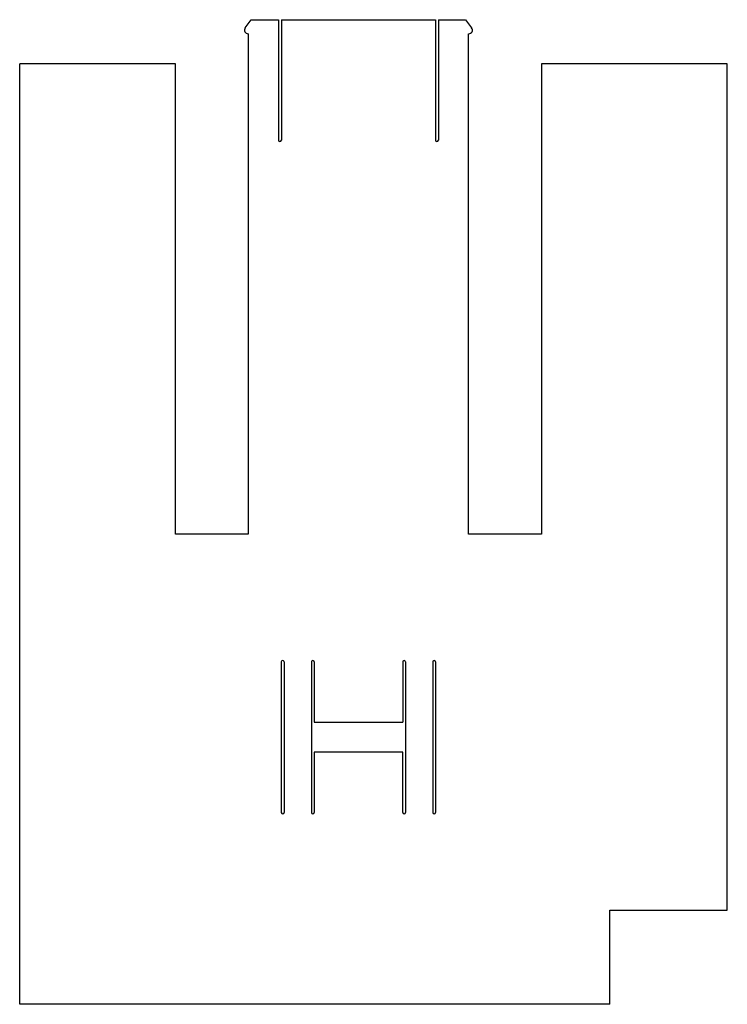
# Model space of a CAD drawing. Extents: x 0 to 75, y 0 to 105.
import ezdxf

# ---------------------------------------------------------------- set-up
doc = ezdxf.new("R2010")
doc.units = 0
doc.layers.add('Shape2DView002', color=7, linetype='CONTINUOUS')

msp = doc.modelspace()

# ---------------------------------------------------------------- linework, layer by layer
at = {"layer": 'Shape2DView002'}
for p, q in [((24.1386, 104.108), (24.7801, 104.969)), ((24.7801, 104.969), (27.6801, 104.969)), ((27.6801, 104.969), (27.6801, 92.1687)), ((27.9801, 104.969), (27.9801, 92.1687)), ((27.9801, 104.969), (44.362, 104.969)), ((44.362, 104.969), (44.362, 92.1687)), ((44.662, 104.969), (44.662, 92.1687)), ((44.662, 104.969), (47.562, 104.969)), ((47.562, 104.969), (48.2035, 104.108)), ((24.4593, 103.469), (24.4593, 50.2687)), ((47.8827, 50.2687), (47.8827, 103.469)), ((0.171034, 0.268664), (0.171034, 100.269)), ((16.7339, 100.269), (0.171034, 100.269)), ((16.7339, 50.2687), (16.7339, 100.269)), ((55.6082, 100.269), (55.6082, 50.2687)), ((75.371, 100.269), (55.6082, 100.269)), ((75.371, 10.2687), (75.371, 100.269)), ((24.4593, 50.2687), (16.7339, 50.2687)), ((55.6082, 50.2687), (47.8827, 50.2687)), ((27.971, 36.6687), (27.971, 20.6687)), ((28.271, 36.6687), (28.271, 20.6687)), ((31.171, 36.6687), (31.171, 20.6687)), ((31.471, 36.6687), (31.471, 30.2687)), ((40.871, 36.6687), (40.871, 30.2687)), ((41.171, 36.6687), (41.171, 20.6687)), ((44.071, 36.6687), (44.071, 20.6687)), ((44.371, 36.6687), (44.371, 20.6687)), ((31.471, 30.2687), (40.871, 30.2687)), ((31.471, 27.0687), (31.471, 20.6687)), ((40.871, 27.0687), (31.471, 27.0687)), ((40.871, 20.6687), (40.871, 27.0687)), ((62.871, 0.268664), (62.871, 10.2687)), ((62.871, 10.2687), (75.371, 10.2687)), ((62.871, 0.268664), (0.171034, 0.268664))]:
    msp.add_line(p, q, dxfattribs=at)
for centre, major_axis, start_param, end_param in [((24.4593, 103.869), (-0.113256, 0.383632), 0.643393, 2.85453), ((47.8827, 103.869), (-0.113256, 0.383632), 2.85453, 5.06566), ((27.8301, 92.1687), (-0.042471, 0.143862), 1.28373, 4.42532), ((44.512, 92.1687), (-0.042471, 0.143862), 1.28373, 4.42532), ((28.121, 36.6687), (-0.042471, 0.143862), 4.42532, 1.28373), ((31.321, 36.6687), (-0.042471, 0.143862), 4.42532, 1.28373), ((41.021, 36.6687), (-0.042471, 0.143862), 4.42532, 1.28373), ((44.221, 36.6687), (-0.042471, 0.143862), 4.42532, 1.28373), ((28.121, 20.6687), (-0.042471, 0.143862), 1.28373, 4.42532), ((31.321, 20.6687), (-0.042471, 0.143862), 1.28373, 4.42532), ((41.021, 20.6687), (-0.042471, 0.143862), 1.28373, 4.42532), ((44.221, 20.6687), (-0.042471, 0.143862), 1.28373, 4.42532)]:
    msp.add_ellipse(centre, major_axis=major_axis, ratio=1, start_param=start_param, end_param=end_param, dxfattribs=at)

doc.saveas('drawing.dxf')
